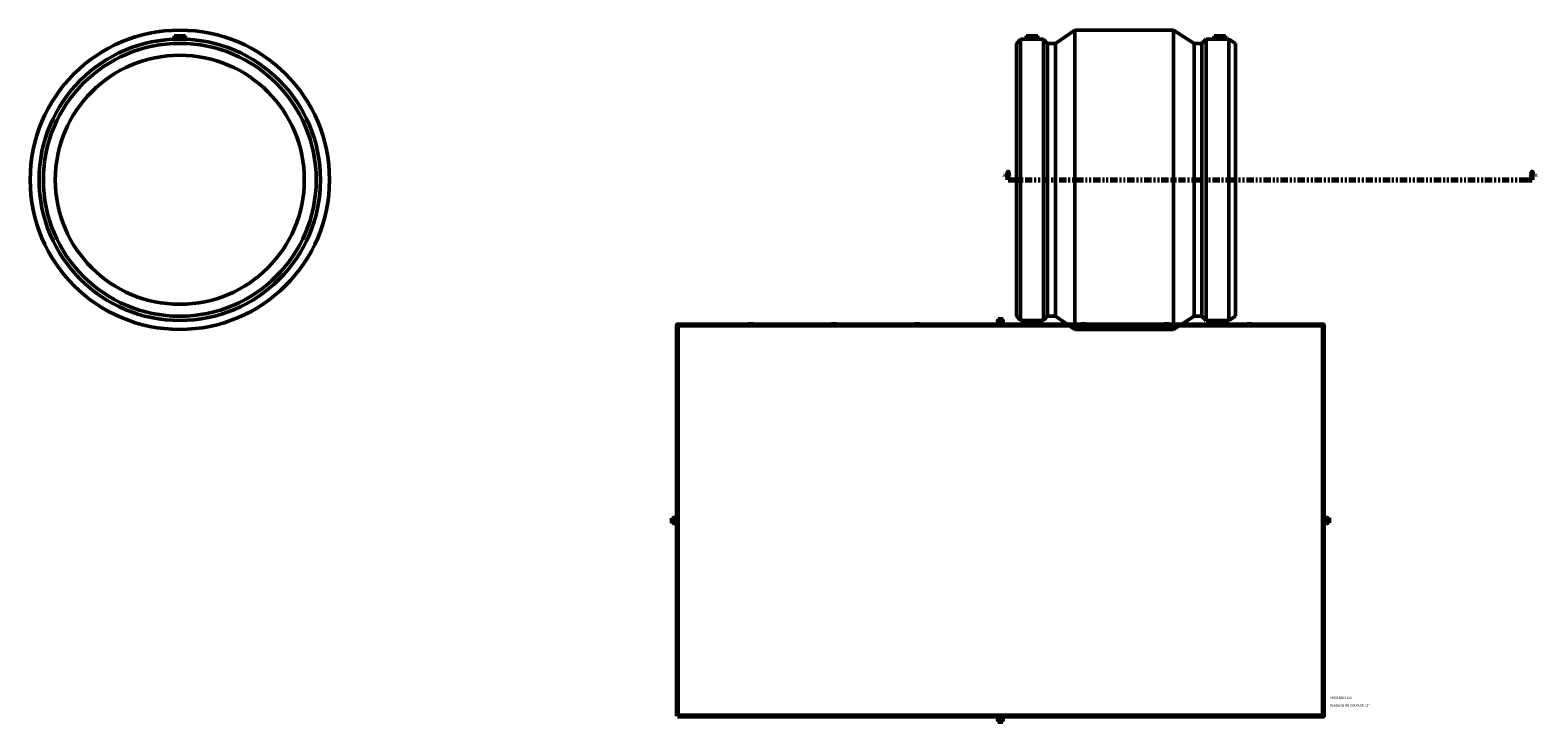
# Model space of a CAD drawing. Header units: inches. Extents: x -33 to 85, y -45 to 89.
# Tile 2 of 4: x -33 to 44, y 1 to 36. Entities that reach past the tile are written whole.
import ezdxf

# ---------------------------------------------------------------- set-up
doc = ezdxf.new("R2010")
doc.units = ezdxf.units.IN
doc.header["$MEASUREMENT"] = 0
doc.linetypes.add('DOUBLE_DASH_CHAIN', pattern=[1.2403, 0.6614, -0.0827, 0.1654, -0.0827, 0.1654, -0.0827])
for name, color, linetype, lineweight in [('Border (ANSI)', 7, 'Continuous', 70), ('Section Line (ANSI)', 7, 'DOUBLE_DASH_CHAIN', 70), ('Title (ANSI)', 7, 'Continuous', 50), ('Visible (ANSI)', 7, 'Continuous', 50)]:
    doc.layers.add(name, color=color, linetype=linetype, lineweight=lineweight)
doc.styles.add('Label Text (ANSI)', font='tahoma.ttf')
doc.styles.add('Note Text (ANSI)', font='tahoma.ttf')
doc.styles.add('Text Style29', font='tahoma.ttf')

# ---------------------------------------------------------------- blocks, each defined once
blk = doc.blocks.new('Borders Default Border')
at = {"layer": 'Border (ANSI)'}
for p, q in [((4.25, 21), (4.25, 21.134)), ((8.5, 21), (8.5, 21.134)), ((12.75, 21), (12.75, 21.134)), ((21.25, 21), (21.25, 21.134)), ((25.5, 21), (25.5, 21.134)), ((29.75, 21), (29.75, 21.134)), ((0.5, 16.5), (0.366, 16.5)), ((33.5, 16.5), (33.634, 16.5)), ((0.5, 5.5), (0.366, 5.5)), ((33.5, 5.5), (33.634, 5.5)), ((4.25, 1), (4.25, 0.866)), ((8.5, 1), (8.5, 0.866)), ((12.75, 1), (12.75, 0.866)), ((21.25, 1), (21.25, 0.866)), ((25.5, 1), (25.5, 0.866)), ((29.75, 1), (29.75, 0.866))]:
    blk.add_line(p, q, dxfattribs=at)
at = {"layer": 'Border (ANSI)', "flags": 128}
for points in [[(0.5, 1), (0.5, 21), (33.5, 21), (33.5, 1), (0.5, 1)], [(17, 21.4), (17, 21), (16.885, 21.2), (17.115, 21.2), (17, 21)], [(0.1, 11), (0.5, 11), (0.3, 11.115), (0.3, 10.885), (0.5, 11)], [(33.9, 11), (33.5, 11), (33.7, 11.115), (33.7, 10.885), (33.5, 11)], [(17, 0.6), (17, 1), (16.885, 0.8), (17.115, 0.8), (17, 1)]]:
    blk.add_lwpolyline(points, dxfattribs=at)
at = {"layer": 'Border (ANSI)', "color": 5, "true_color": 0x0000ff, "char_height": 0.0945, "attachment_point": 7, "style": 'Note Text (ANSI)'}
for s, insert in [('8', (2.094, 21.038)), ('7', (6.346, 21.04)), ('6', (10.595, 21.038)), ('5', (14.847, 21.038)), ('4', (19.092, 21.04)), ('3', (23.346, 21.038)), ('2', (27.596, 21.04)), ('1', (31.854, 21.04)), ('D', (0.378, 19.203)), ('D', (33.553, 19.203)), ('C', (0.378, 13.701)), ('C', (33.552, 13.701)), ('B', (0.384, 8.203)), ('B', (33.558, 8.203)), ('A', (0.373, 2.703)), ('A', (33.547, 2.703)), ('8', (2.094, 0.863)), ('7', (6.346, 0.866)), ('6', (10.595, 0.864)), ('5', (14.847, 0.864)), ('4', (19.092, 0.866)), ('3', (23.346, 0.864)), ('2', (27.596, 0.866)), ('1', (31.854, 0.866))]:
    blk.add_mtext(s, dxfattribs=dict(at, insert=insert))
blk = doc.blocks.new('Title Blocks ANSI - Large')
at = {"layer": 'Title (ANSI)', "color": 5, "true_color": 0x0000ff, "style": 'Text Style29'}
for tag, p in [('PART_NUMBER_001', (0.342, 0.873)), ('DESCRIPTION_001', (0.369, 0.481))]:
    blk.add_attdef(tag, p, '', height=0.12, dxfattribs=at)
blk = doc.blocks.new('2dTransSection0')
at = {"layer": 'Section Line (ANSI)', "linetype": 'Continuous'}
for p, q in [((17.388, 28.81), (17.349, 28.613)), ((17.349, 28.613), (17.427, 28.613)), ((17.388, 28.613), (17.388, 28.81)), ((17.427, 28.613), (17.388, 28.81)), ((17.388, 28.416), (17.388, 28.613)), ((44.189, 28.81), (44.15, 28.613)), ((44.15, 28.613), (44.228, 28.613)), ((44.189, 28.613), (44.189, 28.81)), ((44.228, 28.613), (44.189, 28.81)), ((44.189, 28.416), (44.189, 28.613)), ((17.388, 28.416), (17.764, 28.416)), ((43.813, 28.416), (44.189, 28.416))]:
    blk.add_line(p, q, dxfattribs=at)
at = {"layer": 'Section Line (ANSI)', "linetype": 'DOUBLE_DASH_CHAIN', "ltscale": 0.560661}
blk.add_line((17.388, 28.416), (44.189, 28.416), dxfattribs=at)
at = {"layer": 'Section Line (ANSI)', "linetype": 'Continuous', "flags": 128}
for points in [[(17.427, 28.613), (17.388, 28.81), (17.349, 28.613), (17.427, 28.613)], [(44.228, 28.613), (44.189, 28.81), (44.15, 28.613), (44.228, 28.613)]]:
    blk.add_lwpolyline(points, dxfattribs=at)
at = {"layer": 'Section Line (ANSI)'}
for points in [[(17.427, 28.613), (17.388, 28.81), (17.349, 28.613), (17.427, 28.613)], [(44.228, 28.613), (44.189, 28.81), (44.15, 28.613), (44.228, 28.613)]]:
    blk.add_solid(points, dxfattribs=at)
at = {"layer": 'Section Line (ANSI)', "char_height": 0.18, "attachment_point": 7, "style": 'Label Text (ANSI)'}
for insert in [(17.098, 28.554), (44.326, 28.554)]:
    blk.add_mtext('A', dxfattribs=dict(at, insert=insert))

msp = doc.modelspace()

# ---------------------------------------------------------------- linework, layer by layer
at = {"layer": 'Visible (ANSI)'}
for p, q in [((-25.246, 35.776), (-25.261, 35.6)), ((-25.246, 35.776), (-24.656, 35.776)), ((-24.656, 35.776), (-24.64, 35.6)), ((17.817, 35.391), (18.033, 35.607)), ((18.033, 21.225), (18.033, 35.607)), ((18.033, 35.607), (18.306, 35.607)), ((18.321, 35.776), (18.306, 35.607)), ((18.321, 35.776), (18.911, 35.776)), ((18.911, 35.776), (18.926, 35.607)), ((18.926, 35.607), (19.199, 35.607)), ((19.199, 21.225), (19.199, 35.607)), ((19.415, 35.391), (19.199, 35.607)), ((19.814, 35.391), (20.807, 36.066)), ((20.807, 20.766), (20.807, 36.066)), ((20.807, 36.066), (25.847, 36.066)), ((25.847, 20.766), (25.847, 36.066)), ((26.899, 35.391), (25.847, 36.066)), ((27.298, 35.391), (27.514, 35.607)), ((27.514, 21.225), (27.514, 35.607)), ((27.514, 35.607), (27.908, 35.607)), ((27.923, 35.776), (27.908, 35.607)), ((28.513, 35.776), (27.923, 35.776)), ((28.513, 35.776), (28.528, 35.607)), ((28.528, 35.607), (28.68, 35.607)), ((28.68, 21.225), (28.68, 35.607)), ((29.017, 35.391), (28.68, 35.607)), ((17.817, 21.441), (17.817, 35.391)), ((19.415, 21.441), (19.415, 35.391)), ((19.415, 35.391), (19.814, 35.391)), ((19.814, 21.441), (19.814, 35.391)), ((26.899, 21.441), (26.899, 35.391)), ((26.899, 35.391), (27.298, 35.391)), ((27.298, 21.441), (27.298, 35.391)), ((29.017, 21.441), (29.017, 35.391)), ((17.817, 21.441), (18.033, 21.225)), ((18.033, 21.225), (19.199, 21.225)), ((19.415, 21.441), (19.199, 21.225)), ((19.415, 21.441), (19.814, 21.441)), ((19.814, 21.441), (20.807, 20.766)), ((26.899, 21.441), (25.847, 20.766)), ((26.899, 21.441), (27.298, 21.441)), ((27.298, 21.441), (27.514, 21.225)), ((27.514, 21.225), (28.68, 21.225)), ((29.017, 21.441), (28.68, 21.225)), ((20.807, 20.766), (25.847, 20.766))]:
    msp.add_line(p, q, dxfattribs=at)
for radius in [7.65, 7.191, 6.975, 6.366]:
    msp.add_circle((-24.951, 28.416), radius, dxfattribs=at)
for points, knots in [([(18.926, 35.607), (18.926, 35.607), (18.918, 35.607), (18.887, 35.605), (18.863, 35.604), (18.808, 35.603), (18.773, 35.602), (18.696, 35.601), (18.655, 35.6), (18.577, 35.6), (18.535, 35.601), (18.459, 35.602), (18.424, 35.603), (18.369, 35.604), (18.345, 35.605), (18.314, 35.607), (18.306, 35.607), (18.306, 35.607)], [1.187929, 1.187929, 1.187929, 1.187929, 1.484847, 1.484847, 1.781766, 1.781766, 2.078812, 2.078812, 2.375859, 2.375859, 2.672905, 2.672905, 2.969951, 2.969951, 3.26687, 3.26687, 3.563788, 3.563788, 3.563788, 3.563788]), ([(28.218, 35.6), (28.179, 35.6), (28.137, 35.601), (28.061, 35.602), (28.026, 35.603), (27.971, 35.604), (27.947, 35.605), (27.916, 35.607), (27.908, 35.607), (27.908, 35.607)], [0, 0, 0, 0, 0.297046, 0.297046, 0.594093, 0.594093, 0.891011, 0.891011, 1.187929, 1.187929, 1.187929, 1.187929]), ([(28.528, 35.607), (28.528, 35.607), (28.52, 35.607), (28.489, 35.605), (28.465, 35.604), (28.41, 35.603), (28.375, 35.602), (28.298, 35.601), (28.257, 35.6), (28.218, 35.6)], [3.563788, 3.563788, 3.563788, 3.563788, 3.860706, 3.860706, 4.157624, 4.157624, 4.454671, 4.454671, 4.751717, 4.751717, 4.751717, 4.751717])]:
    msp.add_open_spline(points, degree=3, knots=knots, dxfattribs=at)

# ---------------------------------------------------------------- block references
msp.add_blockref('Borders Default Border', (0, 0))
msp.add_blockref('Title Blocks ANSI - Large', (33.5, 1)).add_auto_attribs({'PART_NUMBER_001': '*5901B003120', 'DESCRIPTION_001': "PLASSON IPS COUPLER 12''"})
at = {"layer": 'Section Line (ANSI)'}
msp.add_blockref('2dTransSection0', (0, 0), dxfattribs=at)

doc.saveas('drawing.dxf')
